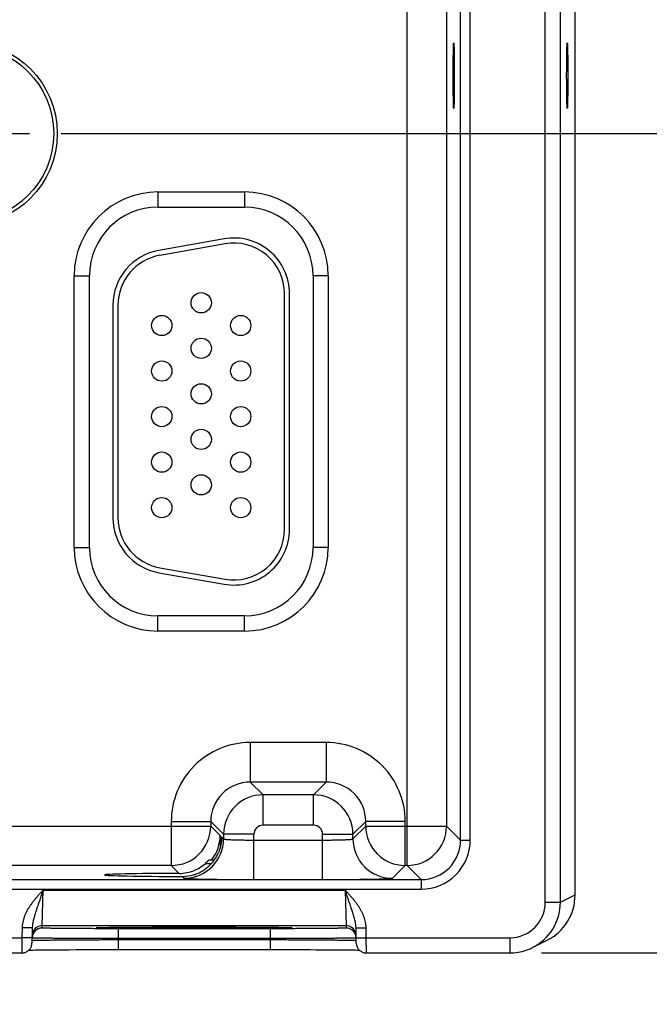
# Model space of a CAD drawing. Header units: inches. Extents: x 0 to 34, y 0 to 22.
# Tile 22 of 70: x 13.2 to 14.4, y 14.2 to 16.2. Entities that reach past the tile are written whole.
import ezdxf

# ---------------------------------------------------------------- set-up
doc = ezdxf.new("R2010")
doc.units = ezdxf.units.IN
doc.header["$LTSCALE"] = 1.87
doc.header["$MEASUREMENT"] = 0
doc.linetypes.add('CENTER', pattern=[0.6, 0.375, -0.075, 0.075, -0.075])
doc.layers.get('0').update_dxf_attribs({"linetype": 'CONTINUOUS'})
doc.layers.add('02___PRT_ALL_AXES', color=7, linetype='CONTINUOUS')
doc.layers.add('DIMENSIONS', color=7, linetype='CONTINUOUS')
doc.styles.get("Standard").update_dxf_attribs({"font": 'txt', "width": 0.8})
doc.dimstyles.new('DIMSTYLE_1', dxfattribs={"dimtxt": 0.125, "dimasz": 0.18, "dimexe": 0.18, "dimexo": 0.0625, "dimgap": 0.09, "dimtad": 0, "dimtih": 1, "dimtoh": 1, "dimdec": 3, "dimzin": 4, "dimdsep": 46, "dimtxsty": 'STANDARD', "dimblk": '_FILLED', "dimblk1": '_FILLED', "dimblk2": '_FILLED', "dimcen": 0.09, "dimadec": 0, "dimazin": 0, "dimtp": 0.01, "dimtm": 0.01, "dimtfac": 1, "dimtdec": 3, "dimtofl": 0, "dimtmove": 0, "dimatfit": 3, "dimldrblk": '_FILLED', "dimfxl": 1, "dimtolj": 1, "dimtzin": 4, "dimarcsym": 0})

# ---------------------------------------------------------------- blocks, each defined once
blk = doc.blocks.new('*D19')
at = {"layer": 'DIMENSIONS', "color": 2, "linetype": 'CONTINUOUS'}
blk.add_line((13.2616, 15.9357), (15.117, 15.9357), dxfattribs=at)
at = {"layer": 'DIMENSIONS', "color": 2, "linetype": 'CONTINUOUS', "insert": (15.1795, 15.9982), "char_height": 0.125, "width": 1.325, "attachment_point": 1, "line_spacing_factor": 0.9}
blk.add_mtext('1.849{\\Ftxt.shx;\\W1.000000;\\H0.125000; }[46.96]', dxfattribs=at)
blk = doc.blocks.new('_FILLED')
at = {"color": 0, "linetype": 'BYBLOCK'}
blk.add_solid([(0, 0), (-1, 0.174), (-1, -0.174)], dxfattribs=at)
blk = doc.blocks.new('*D21')
at = {"layer": 'DIMENSIONS', "color": 2, "linetype": 'CONTINUOUS'}
blk.add_line((14.2112, 14.3162), (15.117, 14.3162), dxfattribs=at)
at = {"layer": 'DIMENSIONS', "color": 2, "linetype": 'CONTINUOUS', "insert": (15.1795, 14.3787), "char_height": 0.125, "width": 1.225, "attachment_point": 1, "line_spacing_factor": 0.9}
blk.add_mtext('3.468{\\Ftxt.shx;\\W1.000000;\\H0.125000; }[88.1]', dxfattribs=at)

msp = doc.modelspace()

# ---------------------------------------------------------------- linework, layer by layer
at = {"color": 7, "linetype": 'CONTINUOUS'}
for p, q in [((14.2187, 14.4162), (14.2187, 17.6846)), ((14.2487, 14.4162), (14.2487, 17.6846)), ((14.2777, 14.4306), (14.2777, 17.6702)), ((13.9456, 14.489), (13.9456, 17.6118)), ((14.0514, 14.5392), (14.0514, 17.5616)), ((14.0704, 14.5392), (14.0704, 17.5616)), ((14.0235, 17.5338), (14.0235, 14.567)), ((13.4532, 15.8204), (13.6242, 15.8204)), ((13.4532, 15.8204), (13.4532, 15.7904)), ((13.6242, 15.8204), (13.6242, 15.7904)), ((13.4532, 15.7904), (13.6242, 15.7904)), ((13.5841, 15.7277), (13.4551, 15.705)), ((13.5858, 15.7179), (13.4568, 15.6951)), ((13.2877, 15.6549), (13.3177, 15.6549)), ((13.2877, 15.1179), (13.2877, 15.6549)), ((13.3177, 15.1179), (13.3177, 15.6549)), ((13.7897, 15.6549), (13.7597, 15.6549)), ((13.7597, 15.6549), (13.7597, 15.1179)), ((13.7897, 15.6549), (13.7897, 15.1179)), ((13.7032, 15.1534), (13.7032, 15.6194)), ((13.7132, 15.1534), (13.7132, 15.6194)), ((13.3642, 15.5967), (13.3642, 15.1761)), ((13.3742, 15.5967), (13.3742, 15.1761)), ((13.2877, 15.1179), (13.3177, 15.1179)), ((13.7897, 15.1179), (13.7597, 15.1179)), ((13.4551, 15.0678), (13.5841, 15.0451)), ((13.4568, 15.0777), (13.5858, 15.0549)), ((13.6242, 14.9824), (13.4532, 14.9824)), ((13.4532, 14.9524), (13.4532, 14.9824)), ((13.6242, 14.9524), (13.6242, 14.9824)), ((13.6242, 14.9524), (13.4532, 14.9524)), ((13.7858, 14.732), (13.6355, 14.732)), ((13.6355, 14.732), (13.6355, 14.654)), ((13.7858, 14.732), (13.7858, 14.654)), ((13.7858, 14.654), (13.6355, 14.654)), ((13.6355, 14.654), (13.6609, 14.6287)), ((13.7858, 14.654), (13.7605, 14.6287)), ((13.7605, 14.6287), (13.6609, 14.6287)), ((13.6609, 14.5687), (13.6609, 14.6287)), ((13.7605, 14.5687), (13.7605, 14.6287)), ((12.9338, 14.567), (13.5575, 14.567)), ((13.4796, 14.5761), (13.5575, 14.5761)), ((13.4796, 14.5761), (13.4796, 14.489)), ((13.5575, 14.5761), (13.5829, 14.5507)), ((13.5575, 14.5761), (13.5575, 14.567)), ((13.5575, 14.567), (13.5761, 14.5485)), ((13.7605, 14.5687), (13.6609, 14.5687)), ((13.8638, 14.5761), (13.8385, 14.5507)), ((13.8385, 14.5417), (13.8638, 14.567)), ((13.9418, 14.5761), (13.8638, 14.5761)), ((13.8638, 14.567), (13.8638, 14.5761)), ((13.8638, 14.567), (14.0235, 14.567)), ((13.9418, 14.489), (13.9418, 14.5761)), ((14.0235, 14.567), (14.0514, 14.5392)), ((13.5761, 14.5485), (13.5761, 14.5239)), ((13.579, 14.5456), (13.5829, 14.5417)), ((13.579, 14.5456), (13.579, 14.5451)), ((13.579, 14.5456), (13.579, 14.5451)), ((13.6429, 14.5507), (13.5829, 14.5507)), ((13.5829, 14.5507), (13.5829, 14.5417)), ((13.6429, 14.4613), (13.6429, 14.5507)), ((13.6429, 14.5393), (13.7785, 14.5393)), ((13.7785, 14.5507), (13.8385, 14.5507)), ((13.7785, 14.4613), (13.7785, 14.5507)), ((13.8385, 14.5417), (13.8385, 14.5507)), ((14.0514, 14.5392), (14.0704, 14.5392)), ((13.4796, 14.489), (13.0118, 14.489)), ((13.4796, 14.489), (13.4952, 14.4734)), ((13.5586, 14.4925), (13.5462, 14.4925)), ((13.5543, 14.5003), (13.5648, 14.5003)), ((13.9165, 14.4637), (13.9418, 14.489)), ((13.9456, 14.489), (13.9418, 14.489)), ((13.9456, 14.489), (13.9734, 14.4612)), ((13.5013, 14.4673), (13.5049, 14.4637)), ((10.3032, 14.4612), (13.9734, 14.4612)), ((10.3032, 14.4422), (13.9734, 14.4422)), ((13.6429, 14.4613), (13.7785, 14.4613)), ((13.9734, 14.4612), (13.9734, 14.4422)), ((13.2245, 14.3701), (13.226, 14.4401)), ((13.226, 14.4401), (13.8234, 14.4401)), ((13.8234, 14.4401), (13.8249, 14.3701)), ((14.2487, 14.4162), (14.2777, 14.4307)), ((14.2187, 14.4162), (14.2487, 14.4162)), ((13.1847, 14.3659), (13.1844, 14.3462)), ((13.2047, 14.3656), (13.1847, 14.3659)), ((13.2047, 14.3656), (13.2042, 14.3358)), ((13.2244, 14.3654), (13.2245, 14.3701)), ((13.2245, 14.3701), (13.8249, 14.3701)), ((13.3332, 14.3661), (13.3333, 14.3662)), ((13.3333, 14.3662), (13.3335, 14.3662)), ((13.3335, 14.3662), (13.3337, 14.3662)), ((13.3341, 14.3662), (13.3346, 14.3662)), ((13.3346, 14.3662), (13.3353, 14.3663)), ((13.3353, 14.3663), (13.3361, 14.3663)), ((13.3361, 14.3663), (13.3373, 14.3663)), ((13.3373, 14.3663), (13.3393, 14.3664)), ((13.3393, 14.3664), (13.3419, 14.3665)), ((13.3419, 14.3665), (13.3448, 14.3665)), ((13.3448, 14.3665), (13.3483, 14.3666)), ((13.3483, 14.3666), (13.3527, 14.3667)), ((13.3527, 14.3667), (13.3581, 14.3668)), ((13.3581, 14.3668), (13.3646, 14.3669)), ((13.3646, 14.3669), (13.3702, 14.3669)), ((13.3702, 14.3669), (13.3767, 14.367)), ((13.6751, 14.3641), (13.3743, 14.3641)), ((13.3743, 14.3641), (13.3743, 14.3444)), ((13.3767, 14.367), (13.384, 14.3671)), ((13.384, 14.3671), (13.3927, 14.3672)), ((13.3927, 14.3672), (13.4032, 14.3672)), ((13.4032, 14.3672), (13.4117, 14.3673)), ((13.4117, 14.3673), (13.4217, 14.3673)), ((13.4217, 14.3673), (13.433, 14.3674)), ((13.433, 14.3674), (13.4453, 14.3675)), ((13.4453, 14.3675), (13.458, 14.3675)), ((13.458, 14.3675), (13.471, 14.3675)), ((13.471, 14.3675), (13.4842, 14.3676)), ((13.4842, 14.3676), (13.4977, 14.3676)), ((13.4977, 14.3676), (13.5113, 14.3676)), ((13.5113, 14.3676), (13.5247, 14.3676)), ((13.5247, 14.3676), (13.5381, 14.3676)), ((13.5381, 14.3676), (13.5517, 14.3676)), ((13.5517, 14.3676), (13.5652, 14.3676)), ((13.5652, 14.3676), (13.5784, 14.3675)), ((13.5784, 14.3675), (13.5914, 14.3675)), ((13.5914, 14.3675), (13.6041, 14.3675)), ((13.6041, 14.3675), (13.6163, 14.3674)), ((13.6163, 14.3674), (13.6281, 14.3673)), ((13.6281, 14.3673), (13.6394, 14.3673)), ((13.6394, 14.3673), (13.6492, 14.3672)), ((13.6492, 14.3672), (13.6576, 14.3671)), ((13.6576, 14.3671), (13.668, 14.3671)), ((13.668, 14.3671), (13.6764, 14.367)), ((13.6751, 14.3641), (13.6751, 14.3444)), ((13.6764, 14.367), (13.6833, 14.3669)), ((13.6833, 14.3669), (13.689, 14.3668)), ((13.689, 14.3668), (13.6938, 14.3667)), ((13.6938, 14.3667), (13.699, 14.3667)), ((13.699, 14.3667), (13.7031, 14.3666)), ((13.7031, 14.3666), (13.7065, 14.3665)), ((13.7065, 14.3665), (13.7092, 14.3664)), ((13.7092, 14.3664), (13.7113, 14.3664)), ((13.7113, 14.3664), (13.713, 14.3663)), ((13.713, 14.3663), (13.7139, 14.3663)), ((13.7139, 14.3663), (13.7147, 14.3662)), ((13.7147, 14.3662), (13.7151, 14.3662)), ((13.7151, 14.3662), (13.7155, 14.3662)), ((13.7155, 14.3662), (13.7157, 14.3662)), ((13.7157, 14.3662), (13.7159, 14.3662)), ((13.8249, 14.3701), (13.825, 14.3654)), ((13.8447, 14.3656), (13.8647, 14.3659)), ((13.8452, 14.3358), (13.8447, 14.3656)), ((13.865, 14.3462), (13.8647, 14.3659)), ((12.935, 14.3462), (13.1844, 14.3462)), ((13.1844, 14.3462), (13.1842, 14.3162)), ((13.2044, 14.3458), (13.1844, 14.3462)), ((13.2045, 14.3457), (13.2044, 14.3457)), ((13.845, 14.3457), (13.8449, 14.3457)), ((13.845, 14.3458), (13.865, 14.3462)), ((13.865, 14.3462), (14.1487, 14.3462)), ((13.8652, 14.3162), (13.865, 14.3462)), ((14.1487, 14.3462), (14.1487, 14.3162)), ((13.2043, 14.3408), (13.2044, 14.3409)), ((13.6751, 14.3444), (13.3743, 14.3444)), ((13.3743, 14.3425), (13.3743, 14.3444)), ((13.3743, 14.3425), (13.6751, 14.3425)), ((13.3743, 14.3425), (13.3743, 14.3228)), ((13.6751, 14.3425), (13.6751, 14.3444)), ((13.6751, 14.3425), (13.6751, 14.3228)), ((13.845, 14.3409), (13.8451, 14.3408)), ((14.1934, 14.3267), (14.2224, 14.3412)), ((12.9352, 14.3162), (13.1842, 14.3162)), ((13.1981, 14.3218), (13.2014, 14.3219)), ((13.2014, 14.3219), (13.2058, 14.3219)), ((13.2058, 14.3219), (13.2102, 14.322)), ((13.2102, 14.322), (13.2154, 14.3221)), ((13.2154, 14.3221), (13.2216, 14.3222)), ((13.2216, 14.3222), (13.2287, 14.3223)), ((13.2287, 14.3223), (13.2372, 14.3223)), ((13.2372, 14.3223), (13.2473, 14.3224)), ((13.2473, 14.3224), (13.2561, 14.3225)), ((13.2561, 14.3225), (13.2661, 14.3225)), ((13.2661, 14.3225), (13.2777, 14.3226)), ((13.2777, 14.3226), (13.2914, 14.3227)), ((13.2914, 14.3227), (13.3022, 14.3227)), ((13.3022, 14.3227), (13.3146, 14.3228)), ((13.3146, 14.3228), (13.3278, 14.3228)), ((13.3278, 14.3228), (13.3409, 14.3228)), ((13.3409, 14.3228), (13.3543, 14.3228)), ((13.3543, 14.3228), (13.3678, 14.3228)), ((13.3678, 14.3228), (13.6751, 14.3228)), ((13.6751, 14.3228), (13.6883, 14.3228)), ((13.6883, 14.3228), (13.7017, 14.3228)), ((13.7017, 14.3228), (13.715, 14.3228)), ((13.715, 14.3228), (13.728, 14.3228)), ((13.728, 14.3228), (13.7408, 14.3227)), ((13.7408, 14.3227), (13.7533, 14.3227)), ((13.7533, 14.3227), (13.7653, 14.3226)), ((13.7653, 14.3226), (13.7769, 14.3226)), ((13.7769, 14.3226), (13.7877, 14.3225)), ((13.7877, 14.3225), (13.7972, 14.3225)), ((13.7972, 14.3225), (13.8053, 14.3224)), ((13.8053, 14.3224), (13.8159, 14.3223)), ((13.8159, 14.3223), (13.8248, 14.3222)), ((13.8248, 14.3222), (13.8321, 14.3221)), ((13.8321, 14.3221), (13.838, 14.322)), ((13.838, 14.322), (13.8428, 14.322)), ((13.8428, 14.322), (13.8468, 14.3219)), ((13.8468, 14.3219), (13.8502, 14.3218)), ((13.8502, 14.3218), (13.8513, 14.3218)), ((13.8652, 14.3162), (14.1487, 14.3162))]:
    msp.add_line(p, q, dxfattribs=at)
for points in [[(13.3332, 14.3661), (13.3332, 14.3661), (13.3332, 14.3661)], [(13.3337, 14.3662), (13.334, 14.3662), (13.3341, 14.3662)], [(13.7159, 14.3662), (13.7161, 14.3661), (13.7161, 14.3661), (13.7161, 14.3661), (13.7162, 14.3661)], [(13.1842, 14.3162), (13.1849, 14.3162), (13.1861, 14.3163), (13.1873, 14.3164), (13.1885, 14.3166), (13.1897, 14.3169), (13.1908, 14.3173), (13.1919, 14.3177), (13.1931, 14.3182), (13.1941, 14.3188), (13.1952, 14.3194), (13.1962, 14.3201), (13.1971, 14.3209), (13.198, 14.3217), (13.1989, 14.3226), (13.1997, 14.3235), (13.2004, 14.3245), (13.2011, 14.3255), (13.2017, 14.3265), (13.2023, 14.3276), (13.2028, 14.3287), (13.2032, 14.3298), (13.2035, 14.331), (13.2038, 14.3322), (13.204, 14.3334), (13.2041, 14.3346), (13.2042, 14.3358)], [(13.8452, 14.3358), (13.8452, 14.3346), (13.8454, 14.3334), (13.8456, 14.3322), (13.8459, 14.331), (13.8462, 14.3298), (13.8466, 14.3287), (13.8471, 14.3276), (13.8477, 14.3265), (13.8483, 14.3255), (13.849, 14.3245), (13.8497, 14.3235), (13.8505, 14.3226), (13.8514, 14.3217), (13.8523, 14.3209), (13.8532, 14.3201), (13.8542, 14.3194), (13.8552, 14.3188), (13.8563, 14.3182), (13.8574, 14.3177), (13.8586, 14.3173), (13.8597, 14.3169), (13.8609, 14.3166), (13.8621, 14.3164), (13.8633, 14.3163), (13.8645, 14.3162), (13.8652, 14.3162)], [(14.1487, 14.3162), (14.1526, 14.3162), (14.1568, 14.3165), (14.1609, 14.3169), (14.165, 14.3175), (14.1691, 14.3183), (14.1731, 14.3192), (14.1771, 14.3203), (14.181, 14.3215), (14.1849, 14.323), (14.1888, 14.3245), (14.1919, 14.326)]]:
    msp.add_lwpolyline(points, dxfattribs=at)
for centre, radius in [((13.0737, 15.9359), 0.1805), ((13.0737, 15.9359), 0.1734), ((13.5387, 15.6014), 0.02), ((13.4607, 15.5564), 0.02), ((13.6167, 15.5564), 0.02), ((13.5387, 15.5114), 0.02), ((13.4607, 15.4664), 0.02), ((13.6167, 15.4664), 0.02), ((13.5387, 15.4214), 0.02), ((13.4607, 15.3764), 0.02), ((13.6167, 15.3764), 0.02), ((13.5387, 15.3314), 0.02), ((13.4607, 15.2864), 0.02), ((13.6167, 15.2864), 0.02), ((13.5387, 15.2414), 0.02), ((13.4607, 15.1964), 0.02), ((13.6167, 15.1964), 0.02)]:
    msp.add_circle(centre, radius, dxfattribs=at)
for centre, radius, start, end in [((13.4532, 15.6549), 0.1655, 90, 180), ((13.6242, 15.6549), 0.1655, 0, 90), ((13.4532, 15.6549), 0.1355, 90, 180), ((13.6242, 15.6549), 0.1355, 0, 90), ((13.6032, 15.6194), 0.11, 0, 100), ((13.6032, 15.6194), 0.1, 0, 100), ((13.4742, 15.5967), 0.11, 100, 180), ((13.4742, 15.5967), 0.1, 100, 180), ((13.4742, 15.1761), 0.11, 180, 260), ((13.4742, 15.1761), 0.1, 180, 260), ((13.6032, 15.1534), 0.11, 260, 360), ((13.6032, 15.1534), 0.1, 260, 360), ((13.4532, 15.1179), 0.1655, 180, 270), ((13.4532, 15.1179), 0.1355, 180, 270), ((13.6242, 15.1179), 0.1655, 270, 360), ((13.6242, 15.1179), 0.1355, 270, 360), ((13.6355, 14.5761), 0.156, 89.9963, 180.0037), ((13.7859, 14.5761), 0.156, 359.9963, 90.0037), ((13.6355, 14.5761), 0.0779, 89.9712, 180.0288), ((13.7859, 14.5761), 0.0779, 359.9712, 90.0288), ((13.6609, 14.5507), 0.078, 90.0153, 179.9847), ((13.7605, 14.5507), 0.078, 0.0153, 89.9847), ((13.4795, 14.5671), 0.078, 270.0209, 359.9791), ((13.6609, 14.5507), 0.018, 89.9962, 180.0037), ((13.7605, 14.5507), 0.018, 359.9962, 90.0037), ((13.9419, 14.5671), 0.078, 180.0209, 269.9791), ((13.9455, 14.5671), 0.078, 270.0212, 359.9788), ((13.5049, 14.5417), 0.078, 270.0209, 359.9791), ((13.9165, 14.5417), 0.078, 180.0209, 269.9791), ((13.9734, 14.5392), 0.097, 269.9969, 0.0031), ((13.9734, 14.5392), 0.078, 269.9906, 0.0094), ((13.4949, 14.552), 0.0786, 292.2666, 310.7845), ((13.4949, 14.552), 0.0786, 270.1847, 292.2821), ((13.5015, 14.5448), 0.0774, 269.8558, 287.4495), ((14.1777, 14.4306), 0.1, 296.5598, 359.9885), ((14.1487, 14.4162), 0.07, 269.9981, 359.9944), ((14.1487, 14.4162), 0.1, 295.5898, 0.0013), ((13.2244, 14.3454), 0.02, 89.9987, 178.7553), ((13.2245, 14.3501), 0.02, 89.9987, 178.9988), ((13.3378, 14.2855), 0.0808, 93.115, 93.2829), ((13.7115, 14.2835), 0.0828, 86.7202, 86.8827), ((13.8249, 14.3501), 0.02, 1.0012, 90.0013), ((13.825, 14.3454), 0.02, 1.2447, 90.0013), ((13.2244, 14.3454), 0.02, 178.7564, 179), ((13.825, 14.3454), 0.02, 1, 1.2436)]:
    msp.add_arc(centre, radius, start, end, dxfattribs=at)
for centre in [(14.0378, 16.0504), (14.2621, 16.0504)]:
    msp.add_ellipse(centre, major_axis=(0, 0.065), ratio=0.017455, dxfattribs=at)
for centre, major_axis, ratio, start_param, end_param in [((13.4981, 14.5485), (0.0552, -0.0552), 0.999695, 0.118765, 0.785246), ((13.5247, 14.4704), (0.1771, 0), 0.017455, 1.73829, 4.579802)]:
    msp.add_ellipse(centre, major_axis=major_axis, ratio=ratio, start_param=start_param, end_param=end_param, dxfattribs=at)
for points, knots in [([(13.579, 14.5451), (13.579, 14.5425), (13.5787, 14.5373), (13.5776, 14.5296), (13.5756, 14.5219), (13.5738, 14.5168), (13.5727, 14.5144)], [0, 0, 0, 0, 0.245882, 0.493457, 0.744406, 1, 1, 1, 1]), ([(13.5829, 14.5417), (13.5829, 14.5416), (13.583, 14.5416), (13.583, 14.5416), (13.583, 14.5415), (13.5831, 14.5415), (13.5832, 14.5415), (13.5833, 14.5414), (13.5835, 14.5414), (13.5837, 14.5413), (13.584, 14.5413), (13.5843, 14.5412), (13.5846, 14.5411), (13.5851, 14.5411), (13.5858, 14.541), (13.5867, 14.5409), (13.5878, 14.5407), (13.589, 14.5406), (13.5904, 14.5405), (13.5918, 14.5404), (13.594, 14.5403), (13.597, 14.5401), (13.601, 14.54), (13.6045, 14.5399), (13.6075, 14.5398), (13.6108, 14.5397), (13.615, 14.5396), (13.6203, 14.5395), (13.6257, 14.5394), (13.6314, 14.5393), (13.6371, 14.5393), (13.641, 14.5393), (13.6429, 14.5393)], [0, 0, 0, 0, 0.001207, 0.001962, 0.002834, 0.003831, 0.004957, 0.007611, 0.010816, 0.014578, 0.018902, 0.023789, 0.02924, 0.035253, 0.048956, 0.064876, 0.08298, 0.10323, 0.12558, 0.149981, 0.176376, 0.234901, 0.300614, 0.372902, 0.411302, 0.451089, 0.534442, 0.622179, 0.713474, 0.807469, 0.903279, 1, 1, 1, 1]), ([(13.7785, 14.5393), (13.7804, 14.5393), (13.7843, 14.5393), (13.79, 14.5393), (13.7957, 14.5394), (13.8011, 14.5395), (13.8064, 14.5396), (13.8106, 14.5397), (13.8139, 14.5398), (13.8169, 14.5399), (13.8204, 14.54), (13.8243, 14.5401), (13.8274, 14.5403), (13.8295, 14.5404), (13.831, 14.5405), (13.8323, 14.5406), (13.8336, 14.5407), (13.8346, 14.5409), (13.8356, 14.541), (13.8363, 14.5411), (13.8368, 14.5411), (13.8371, 14.5412), (13.8374, 14.5413), (13.8377, 14.5413), (13.8379, 14.5414), (13.8381, 14.5414), (13.8382, 14.5415), (13.8383, 14.5415), (13.8383, 14.5415), (13.8384, 14.5416), (13.8384, 14.5416), (13.8385, 14.5416), (13.8385, 14.5417)], [0, 0, 0, 0, 0.096721, 0.192531, 0.286526, 0.377821, 0.465558, 0.548911, 0.588698, 0.627098, 0.699386, 0.765099, 0.823624, 0.850019, 0.87442, 0.89677, 0.91702, 0.935124, 0.951044, 0.964747, 0.97076, 0.976211, 0.981098, 0.985422, 0.989184, 0.992389, 0.995043, 0.996169, 0.997166, 0.998038, 0.998793, 1, 1, 1, 1]), ([(13.5247, 14.4709), (13.526, 14.4713), (13.5287, 14.4722), (13.5326, 14.4738), (13.5364, 14.4756), (13.5401, 14.4776), (13.5436, 14.4798), (13.5471, 14.4822), (13.5504, 14.4847), (13.5535, 14.4874), (13.5566, 14.4903), (13.5594, 14.4934), (13.5621, 14.4965), (13.5646, 14.4999), (13.5669, 14.5033), (13.569, 14.5069), (13.571, 14.5106), (13.5722, 14.5131), (13.5727, 14.5144)], [0, 0, 0, 0, 0.062929, 0.125822, 0.188656, 0.251414, 0.314086, 0.376669, 0.439164, 0.501579, 0.563927, 0.626224, 0.688487, 0.750737, 0.812995, 0.87528, 0.93761, 1, 1, 1, 1]), ([(13.5462, 14.4925), (13.5467, 14.493), (13.5475, 14.4936), (13.5484, 14.4945), (13.5491, 14.4951), (13.5497, 14.4957), (13.5504, 14.4963), (13.551, 14.4969), (13.5516, 14.4975), (13.5521, 14.4981), (13.5525, 14.4985), (13.5528, 14.4988), (13.5531, 14.499), (13.5533, 14.4993), (13.5534, 14.4994), (13.5536, 14.4996), (13.5538, 14.4998), (13.5539, 14.4999), (13.554, 14.5), (13.5541, 14.5001), (13.5541, 14.5001), (13.5542, 14.5002), (13.5542, 14.5002), (13.5542, 14.5002), (13.5543, 14.5003), (13.5543, 14.5003), (13.5543, 14.5003), (13.5543, 14.5003), (13.5543, 14.5003)], [0, 0, 0, 0, 0.173386, 0.258563, 0.342266, 0.424087, 0.503565, 0.580166, 0.653275, 0.722177, 0.786042, 0.815789, 0.843905, 0.870245, 0.894656, 0.916976, 0.937034, 0.954651, 0.969646, 0.976103, 0.981836, 0.986823, 0.991045, 0.994481, 0.997117, 0.998946, 0.999564, 1, 1, 1, 1]), ([(13.5049, 14.4637), (13.5049, 14.4637), (13.5049, 14.4637), (13.505, 14.4636), (13.505, 14.4636), (13.5051, 14.4636), (13.5052, 14.4636), (13.5053, 14.4635), (13.5055, 14.4635), (13.5058, 14.4634), (13.5063, 14.4634), (13.5068, 14.4633), (13.5073, 14.4633), (13.508, 14.4632), (13.5088, 14.4632), (13.5096, 14.4631), (13.5105, 14.463), (13.5118, 14.463), (13.5137, 14.4629), (13.5162, 14.4628), (13.519, 14.4627), (13.5221, 14.4626), (13.5255, 14.4625), (13.5291, 14.4624), (13.533, 14.4623), (13.5372, 14.4622), (13.5416, 14.4621), (13.548, 14.462), (13.5564, 14.4618), (13.5672, 14.4617), (13.5787, 14.4616), (13.5908, 14.4615), (13.6034, 14.4614), (13.6164, 14.4614), (13.6296, 14.4613), (13.6384, 14.4613), (13.6429, 14.4613)], [0, 0, 0, 0, 0.000163, 0.000356, 0.000838, 0.001455, 0.002212, 0.003109, 0.00415, 0.006665, 0.00976, 0.013432, 0.017681, 0.022505, 0.027903, 0.033872, 0.04041, 0.047512, 0.063391, 0.081469, 0.101707, 0.124062, 0.14848, 0.174901, 0.203262, 0.233502, 0.265548, 0.299322, 0.371734, 0.450067, 0.533574, 0.621478, 0.712943, 0.807113, 0.9031, 1, 1, 1, 1]), ([(13.7785, 14.4613), (13.7829, 14.4613), (13.7918, 14.4613), (13.805, 14.4614), (13.818, 14.4614), (13.8306, 14.4615), (13.8427, 14.4616), (13.8542, 14.4617), (13.8649, 14.4618), (13.8734, 14.462), (13.8798, 14.4621), (13.8842, 14.4622), (13.8884, 14.4623), (13.8923, 14.4624), (13.8959, 14.4625), (13.8993, 14.4626), (13.9024, 14.4627), (13.9052, 14.4628), (13.9077, 14.4629), (13.9095, 14.463), (13.9109, 14.463), (13.9118, 14.4631), (13.9126, 14.4632), (13.9134, 14.4632), (13.914, 14.4633), (13.9146, 14.4633), (13.9151, 14.4634), (13.9155, 14.4634), (13.9158, 14.4635), (13.916, 14.4635), (13.9162, 14.4636), (13.9163, 14.4636), (13.9163, 14.4636), (13.9164, 14.4636), (13.9164, 14.4637), (13.9164, 14.4637), (13.9165, 14.4637)], [0, 0, 0, 0, 0.0969, 0.192887, 0.287057, 0.378522, 0.466426, 0.549933, 0.628266, 0.700678, 0.734452, 0.766498, 0.796738, 0.825099, 0.85152, 0.875938, 0.898293, 0.918531, 0.936609, 0.952488, 0.95959, 0.966128, 0.972097, 0.977495, 0.982319, 0.986568, 0.99024, 0.993335, 0.99585, 0.996891, 0.997788, 0.998545, 0.999162, 0.999644, 0.999837, 1, 1, 1, 1]), ([(13.226, 14.4401), (13.2248, 14.4387), (13.2229, 14.4367), (13.2205, 14.4341), (13.2181, 14.4314), (13.215, 14.428), (13.2115, 14.4239), (13.208, 14.4197), (13.2047, 14.4155), (13.202, 14.4118), (13.2, 14.4088), (13.1985, 14.4066), (13.197, 14.4043), (13.1956, 14.4019), (13.1943, 14.3995), (13.1931, 14.3971), (13.1919, 14.3947), (13.1908, 14.3922), (13.1897, 14.3897), (13.1884, 14.3863), (13.1871, 14.382), (13.1858, 14.3767), (13.185, 14.3713), (13.1848, 14.3677), (13.1847, 14.3659)], [0, 0, 0, 0, 0.062502, 0.093753, 0.125005, 0.187507, 0.25001, 0.312513, 0.375016, 0.437518, 0.468771, 0.500023, 0.531275, 0.562527, 0.59378, 0.625032, 0.656284, 0.687536, 0.718788, 0.75004, 0.812534, 0.875025, 0.937514, 1, 1, 1, 1]), ([(13.226, 14.4401), (13.2255, 14.4385), (13.2244, 14.4353), (13.2228, 14.4305), (13.2212, 14.4258), (13.2196, 14.421), (13.218, 14.4163), (13.2164, 14.4117), (13.2148, 14.407), (13.2135, 14.4032), (13.2125, 14.4001), (13.2118, 14.3979), (13.211, 14.3956), (13.2103, 14.3933), (13.2096, 14.391), (13.2087, 14.388), (13.2079, 14.385), (13.2071, 14.3819), (13.2066, 14.3796), (13.2061, 14.3773), (13.2056, 14.375), (13.2053, 14.3727), (13.2049, 14.3695), (13.2047, 14.3672), (13.2047, 14.3656)], [0, 0, 0, 0, 0.064934, 0.129755, 0.194354, 0.258636, 0.322517, 0.38594, 0.448867, 0.511286, 0.542311, 0.57322, 0.604019, 0.634715, 0.66532, 0.695845, 0.756707, 0.787075, 0.817423, 0.847767, 0.878122, 0.908507, 0.93894, 1, 1, 1, 1]), ([(13.8447, 14.3656), (13.8446, 14.3664), (13.8446, 14.3679), (13.8443, 14.3711), (13.8439, 14.3742), (13.8433, 14.3773), (13.8427, 14.3804), (13.8417, 14.3842), (13.8405, 14.3888), (13.8391, 14.3933), (13.8379, 14.3971), (13.8369, 14.4001), (13.8359, 14.4032), (13.8346, 14.407), (13.833, 14.4117), (13.8314, 14.4163), (13.8298, 14.421), (13.8282, 14.4258), (13.8266, 14.4305), (13.825, 14.4353), (13.8239, 14.4385), (13.8234, 14.4401)], [0, 0, 0, 0, 0.030581, 0.061074, 0.121881, 0.152241, 0.182584, 0.243294, 0.304158, 0.365286, 0.426781, 0.457689, 0.488714, 0.551134, 0.614061, 0.677483, 0.741365, 0.805646, 0.870245, 0.935066, 1, 1, 1, 1]), ([(13.8647, 14.3659), (13.8646, 14.3668), (13.8646, 14.3686), (13.8643, 14.3722), (13.8636, 14.3767), (13.8623, 14.382), (13.8607, 14.3872), (13.8587, 14.3922), (13.8564, 14.3972), (13.8538, 14.4019), (13.8509, 14.4066), (13.8479, 14.4111), (13.8447, 14.4155), (13.8414, 14.4197), (13.8379, 14.4239), (13.8343, 14.428), (13.8313, 14.4314), (13.8289, 14.4341), (13.8264, 14.4367), (13.8246, 14.4387), (13.8234, 14.4401)], [0, 0, 0, 0, 0.031251, 0.062503, 0.124993, 0.187485, 0.249979, 0.312475, 0.374974, 0.437473, 0.499974, 0.562476, 0.624979, 0.687483, 0.749986, 0.81249, 0.874994, 0.906246, 0.937497, 1, 1, 1, 1]), ([(13.3743, 14.3641), (13.3694, 14.3641), (13.3597, 14.3641), (13.3452, 14.3641), (13.3309, 14.3641), (13.3171, 14.3642), (13.3038, 14.3642), (13.2913, 14.3643), (13.2813, 14.3644), (13.2737, 14.3644), (13.2684, 14.3645), (13.2633, 14.3645), (13.2585, 14.3645), (13.254, 14.3646), (13.2497, 14.3647), (13.2458, 14.3647), (13.2422, 14.3648), (13.2389, 14.3648), (13.2359, 14.3649), (13.2336, 14.3649), (13.232, 14.365), (13.2308, 14.365), (13.2298, 14.365), (13.2289, 14.3651), (13.228, 14.3651), (13.2273, 14.3651), (13.2266, 14.3652), (13.226, 14.3652), (13.2255, 14.3652), (13.2252, 14.3652), (13.2249, 14.3653), (13.2248, 14.3653), (13.2247, 14.3653), (13.2246, 14.3653), (13.2245, 14.3653), (13.2245, 14.3653), (13.2244, 14.3653), (13.2244, 14.3653), (13.2244, 14.3654), (13.2244, 14.3654), (13.2244, 14.3654), (13.2244, 14.3654), (13.2244, 14.3654)], [0, 0, 0, 0, 0.098017, 0.195091, 0.290285, 0.382681, 0.471394, 0.555561, 0.634378, 0.671538, 0.707078, 0.740917, 0.77297, 0.803158, 0.831411, 0.857662, 0.881847, 0.903903, 0.923783, 0.941441, 0.949423, 0.956832, 0.963664, 0.969916, 0.975584, 0.980666, 0.985158, 0.989057, 0.992361, 0.995068, 0.996198, 0.997178, 0.998009, 0.998692, 0.998978, 0.999228, 0.999441, 0.999619, 0.999761, 0.999819, 0.999869, 1, 1, 1, 1]), ([(13.5247, 14.3642), (13.5178, 14.3642), (13.504, 14.3642), (13.4835, 14.3643), (13.4635, 14.3643), (13.4442, 14.3644), (13.4286, 14.3644), (13.4167, 14.3645), (13.4082, 14.3646), (13.4001, 14.3646), (13.3923, 14.3647), (13.3849, 14.3647), (13.3779, 14.3648), (13.3713, 14.3649), (13.3652, 14.365), (13.3596, 14.365), (13.3544, 14.3651), (13.3497, 14.3652), (13.3455, 14.3653), (13.3423, 14.3653), (13.34, 14.3654), (13.3385, 14.3654), (13.3372, 14.3655), (13.3359, 14.3655), (13.335, 14.3656), (13.3343, 14.3656), (13.3338, 14.3656), (13.3334, 14.3657), (13.333, 14.3657), (13.3327, 14.3657), (13.3323, 14.3657), (13.3321, 14.3657), (13.3318, 14.3658), (13.3316, 14.3658), (13.3315, 14.3658), (13.3314, 14.3658), (13.3313, 14.3658), (13.3312, 14.3658), (13.3312, 14.3658), (13.3311, 14.3659), (13.3311, 14.3659), (13.331, 14.3659), (13.331, 14.3659), (13.331, 14.3659), (13.331, 14.3659), (13.331, 14.3659), (13.331, 14.3659), (13.331, 14.3659), (13.331, 14.3659), (13.331, 14.3659), (13.331, 14.3659), (13.331, 14.366), (13.3311, 14.366), (13.3311, 14.366), (13.3312, 14.366), (13.3312, 14.366), (13.3313, 14.366), (13.3315, 14.366), (13.3317, 14.3661), (13.3319, 14.3661), (13.3322, 14.3661), (13.3325, 14.3661), (13.3328, 14.3662), (13.3331, 14.3662), (13.3332, 14.3662)], [0, 0, 0, 0, 0.106159, 0.21109, 0.313578, 0.412439, 0.506529, 0.551441, 0.594757, 0.636353, 0.676106, 0.713903, 0.749635, 0.783195, 0.814489, 0.843429, 0.869925, 0.893903, 0.915298, 0.934044, 0.942405, 0.950084, 0.957078, 0.96338, 0.968985, 0.971526, 0.97389, 0.976078, 0.97809, 0.979925, 0.981583, 0.983064, 0.984367, 0.985494, 0.985991, 0.986444, 0.986853, 0.987218, 0.987538, 0.987815, 0.988049, 0.988239, 0.988388, 0.988496, 0.988537, 0.988572, 0.988601, 0.988631, 0.988664, 0.988703, 0.988808, 0.988952, 0.989138, 0.989367, 0.989639, 0.989956, 0.990316, 0.991168, 0.992198, 0.993405, 0.994788, 0.996349, 0.998086, 1, 1, 1, 1]), ([(13.3334, 14.3662), (13.3337, 14.3662), (13.3342, 14.3662), (13.3353, 14.3663), (13.337, 14.3663), (13.3393, 14.3664), (13.3419, 14.3665), (13.3449, 14.3665), (13.3482, 14.3666), (13.3519, 14.3667), (13.3575, 14.3668), (13.3652, 14.3669), (13.3755, 14.367), (13.3869, 14.3671), (13.3993, 14.3672), (13.4128, 14.3673), (13.4324, 14.3674), (13.4584, 14.3675), (13.491, 14.3676), (13.5134, 14.3676), (13.5247, 14.3676)], [0, 0, 0, 0, 0.003782, 0.008049, 0.018029, 0.029918, 0.043692, 0.059327, 0.076795, 0.096058, 0.117078, 0.164232, 0.217887, 0.27763, 0.342992, 0.413468, 0.488507, 0.649913, 0.822194, 1, 1, 1, 1]), ([(13.5247, 14.3676), (13.536, 14.3676), (13.5583, 14.3676), (13.591, 14.3675), (13.617, 14.3674), (13.6366, 14.3673), (13.65, 14.3672), (13.6625, 14.3671), (13.6739, 14.367), (13.6841, 14.3669), (13.6919, 14.3668), (13.6975, 14.3667), (13.7012, 14.3666), (13.7045, 14.3665), (13.7075, 14.3665), (13.7101, 14.3664), (13.7124, 14.3663), (13.7141, 14.3663), (13.7152, 14.3662), (13.7157, 14.3662), (13.716, 14.3662)], [0, 0, 0, 0, 0.177808, 0.350093, 0.5115, 0.58654, 0.657016, 0.722378, 0.782121, 0.835775, 0.882929, 0.903948, 0.92321, 0.940677, 0.956313, 0.970085, 0.981972, 0.991951, 0.996218, 1, 1, 1, 1]), ([(13.7162, 14.3662), (13.7163, 14.3662), (13.7166, 14.3662), (13.7169, 14.3661), (13.7172, 14.3661), (13.7175, 14.3661), (13.7177, 14.3661), (13.7179, 14.366), (13.718, 14.366), (13.7181, 14.366), (13.7182, 14.366), (13.7183, 14.366), (13.7183, 14.366), (13.7183, 14.366), (13.7184, 14.3659), (13.7184, 14.3659), (13.7184, 14.3659), (13.7184, 14.3659), (13.7184, 14.3659), (13.7184, 14.3659), (13.7184, 14.3659), (13.7184, 14.3659), (13.7184, 14.3659), (13.7183, 14.3659), (13.7183, 14.3659), (13.7183, 14.3659), (13.7182, 14.3658), (13.7181, 14.3658), (13.7181, 14.3658), (13.718, 14.3658), (13.7179, 14.3658), (13.7178, 14.3658), (13.7176, 14.3658), (13.7173, 14.3657), (13.717, 14.3657), (13.7167, 14.3657), (13.7164, 14.3657), (13.716, 14.3657), (13.7155, 14.3656), (13.7151, 14.3656), (13.7144, 14.3656), (13.7134, 14.3655), (13.7122, 14.3655), (13.7108, 14.3654), (13.7093, 14.3654), (13.7071, 14.3653), (13.7039, 14.3653), (13.6997, 14.3652), (13.695, 14.3651), (13.6898, 14.365), (13.6842, 14.365), (13.678, 14.3649), (13.6715, 14.3648), (13.6645, 14.3647), (13.6571, 14.3647), (13.6493, 14.3646), (13.6411, 14.3646), (13.6327, 14.3645), (13.6207, 14.3644), (13.6052, 14.3644), (13.5859, 14.3643), (13.5659, 14.3643), (13.5454, 14.3642), (13.5316, 14.3642), (13.5247, 14.3642)], [0, 0, 0, 0, 0.001915, 0.003652, 0.005213, 0.006597, 0.007804, 0.008834, 0.009687, 0.010047, 0.010363, 0.010636, 0.010865, 0.011052, 0.011196, 0.011301, 0.011341, 0.011374, 0.011403, 0.011433, 0.011467, 0.011508, 0.011616, 0.011764, 0.011955, 0.012188, 0.012464, 0.012785, 0.013149, 0.013558, 0.014011, 0.014508, 0.015635, 0.016938, 0.018419, 0.020077, 0.021911, 0.023922, 0.02611, 0.028473, 0.031013, 0.036618, 0.04292, 0.049913, 0.057592, 0.065953, 0.084696, 0.10609, 0.130069, 0.156564, 0.185503, 0.216797, 0.250357, 0.286088, 0.323885, 0.363638, 0.405234, 0.448551, 0.493464, 0.587554, 0.686416, 0.788907, 0.893839, 1, 1, 1, 1]), ([(13.825, 14.3654), (13.825, 14.3654), (13.825, 14.3654), (13.825, 14.3654), (13.825, 14.3654), (13.825, 14.3653), (13.8249, 14.3653), (13.8249, 14.3653), (13.8249, 14.3653), (13.8248, 14.3653), (13.8247, 14.3653), (13.8246, 14.3653), (13.8245, 14.3653), (13.8242, 14.3652), (13.8239, 14.3652), (13.8234, 14.3652), (13.8228, 14.3652), (13.8221, 14.3651), (13.8213, 14.3651), (13.8205, 14.3651), (13.8196, 14.365), (13.8185, 14.365), (13.8174, 14.365), (13.8158, 14.3649), (13.8135, 14.3649), (13.8105, 14.3648), (13.8072, 14.3648), (13.8036, 14.3647), (13.7997, 14.3647), (13.7954, 14.3646), (13.7909, 14.3645), (13.7861, 14.3645), (13.781, 14.3645), (13.7757, 14.3644), (13.7681, 14.3644), (13.7581, 14.3643), (13.7455, 14.3642), (13.7323, 14.3642), (13.7185, 14.3641), (13.7042, 14.3641), (13.6897, 14.3641), (13.68, 14.3641), (13.6751, 14.3641)], [0, 0, 0, 0, 0.000131, 0.000181, 0.000239, 0.000381, 0.000559, 0.000772, 0.001022, 0.001308, 0.001992, 0.002823, 0.003803, 0.004933, 0.00764, 0.010943, 0.014842, 0.019334, 0.024416, 0.030084, 0.036336, 0.043168, 0.050577, 0.058558, 0.076217, 0.096098, 0.118154, 0.142337, 0.168589, 0.196842, 0.22703, 0.259083, 0.292922, 0.328463, 0.365622, 0.444439, 0.528606, 0.617319, 0.709715, 0.804909, 0.901983, 1, 1, 1, 1]), ([(13.3743, 14.3444), (13.3689, 14.3444), (13.3581, 14.3445), (13.342, 14.3445), (13.3262, 14.3446), (13.3109, 14.3446), (13.2962, 14.3447), (13.2821, 14.3448), (13.2689, 14.3448), (13.2567, 14.3449), (13.2472, 14.345), (13.2401, 14.3451), (13.2353, 14.3451), (13.2308, 14.3452), (13.2266, 14.3452), (13.2228, 14.3453), (13.2193, 14.3453), (13.2161, 14.3454), (13.2133, 14.3454), (13.2113, 14.3454), (13.2098, 14.3455), (13.2088, 14.3455), (13.2079, 14.3455), (13.2072, 14.3456), (13.2065, 14.3456), (13.2059, 14.3456), (13.2054, 14.3456), (13.2051, 14.3456), (13.2048, 14.3457), (13.2047, 14.3457), (13.2046, 14.3457), (13.2045, 14.3457), (13.2045, 14.3457)], [0, 0, 0, 0, 0.095817, 0.190753, 0.283937, 0.37451, 0.461642, 0.54453, 0.622413, 0.694575, 0.760353, 0.790657, 0.819142, 0.845745, 0.870404, 0.893062, 0.913667, 0.932173, 0.948536, 0.962719, 0.968983, 0.974691, 0.979838, 0.984423, 0.988443, 0.991895, 0.994778, 0.99709, 0.998032, 0.998831, 0.999487, 1, 1, 1, 1]), ([(13.8449, 14.3457), (13.8449, 14.3457), (13.8448, 14.3457), (13.8447, 14.3457), (13.8446, 14.3457), (13.8443, 14.3456), (13.844, 14.3456), (13.8435, 14.3456), (13.8429, 14.3456), (13.8422, 14.3456), (13.8414, 14.3455), (13.8406, 14.3455), (13.8396, 14.3455), (13.8381, 14.3454), (13.836, 14.3454), (13.8333, 14.3454), (13.8301, 14.3453), (13.8266, 14.3453), (13.8228, 14.3452), (13.8186, 14.3452), (13.8141, 14.3451), (13.8092, 14.3451), (13.8022, 14.345), (13.7927, 14.3449), (13.7804, 14.3448), (13.7673, 14.3448), (13.7532, 14.3447), (13.7385, 14.3446), (13.7231, 14.3446), (13.7074, 14.3445), (13.6913, 14.3445), (13.6805, 14.3444), (13.6751, 14.3444)], [0, 0, 0, 0, 0.000513, 0.00117, 0.001969, 0.00291, 0.005223, 0.008105, 0.011558, 0.015577, 0.020162, 0.02531, 0.031018, 0.037282, 0.051466, 0.067829, 0.086334, 0.10694, 0.129598, 0.154257, 0.180859, 0.209345, 0.239649, 0.305427, 0.377589, 0.455472, 0.53836, 0.625491, 0.716064, 0.809247, 0.904183, 1, 1, 1, 1]), ([(13.2044, 14.3409), (13.2044, 14.3409), (13.2045, 14.3409), (13.2046, 14.3409), (13.2047, 14.3409), (13.205, 14.341), (13.2053, 14.341), (13.2058, 14.341), (13.2064, 14.341), (13.2071, 14.3411), (13.2079, 14.3411), (13.2087, 14.3411), (13.2097, 14.3412), (13.2112, 14.3412), (13.2133, 14.3413), (13.2161, 14.3413), (13.2192, 14.3414), (13.2227, 14.3415), (13.2265, 14.3415), (13.2307, 14.3416), (13.2352, 14.3417), (13.2401, 14.3417), (13.2471, 14.3418), (13.2567, 14.3419), (13.2689, 14.342), (13.2821, 14.3421), (13.2961, 14.3422), (13.3109, 14.3423), (13.3262, 14.3423), (13.342, 14.3424), (13.3581, 14.3425), (13.3689, 14.3425), (13.3743, 14.3425)], [0, 0, 0, 0, 0.00052, 0.001181, 0.001985, 0.002931, 0.005252, 0.008142, 0.011601, 0.015628, 0.02022, 0.025374, 0.031088, 0.037358, 0.051553, 0.067928, 0.086444, 0.107059, 0.129725, 0.154392, 0.181001, 0.209492, 0.2398, 0.305582, 0.377742, 0.455617, 0.538491, 0.625604, 0.716154, 0.809309, 0.904215, 1, 1, 1, 1]), ([(13.6751, 14.3425), (13.6805, 14.3425), (13.6913, 14.3425), (13.7074, 14.3424), (13.7232, 14.3423), (13.7385, 14.3423), (13.7533, 14.3422), (13.7673, 14.3421), (13.7805, 14.342), (13.7927, 14.3419), (13.8022, 14.3418), (13.8093, 14.3417), (13.8141, 14.3417), (13.8186, 14.3416), (13.8228, 14.3415), (13.8267, 14.3415), (13.8302, 14.3414), (13.8333, 14.3413), (13.8361, 14.3413), (13.8382, 14.3412), (13.8397, 14.3412), (13.8406, 14.3411), (13.8415, 14.3411), (13.8423, 14.3411), (13.843, 14.341), (13.8436, 14.341), (13.8441, 14.341), (13.8444, 14.341), (13.8446, 14.3409), (13.8448, 14.3409), (13.8449, 14.3409), (13.8449, 14.3409), (13.845, 14.3409)], [0, 0, 0, 0, 0.095784, 0.19069, 0.283846, 0.374395, 0.461507, 0.544382, 0.622257, 0.694417, 0.760199, 0.790506, 0.818998, 0.845607, 0.870273, 0.89294, 0.913555, 0.932071, 0.948446, 0.962641, 0.968912, 0.974626, 0.97978, 0.984372, 0.988398, 0.991858, 0.994748, 0.997069, 0.998015, 0.998819, 0.99948, 1, 1, 1, 1])]:
    msp.add_open_spline(points, degree=3, knots=knots, dxfattribs=at)
for points in [[(13.579, 14.5451), (13.579, 14.5451), (13.579, 14.5451), (13.579, 14.5451)], [(14.2777, 14.4306), (14.2777, 14.4306), (14.2777, 14.4306), (14.2777, 14.4307)]]:
    msp.add_open_spline(points, degree=3, dxfattribs=at)
at = {"layer": '02___PRT_ALL_AXES', "color": 7, "linetype": 'CENTER'}
msp.add_line((13.0741, 15.9357), (13.1991, 15.9357), dxfattribs=at)

# ---------------------------------------------------------------- dimensions: what is measured, and where the dimension line sits
at = {"layer": 'DIMENSIONS', "color": 2, "linetype": 'CONTINUOUS'}
for feature_location, offset, picture, middle in [((13.2616, 15.9357), (1.8554, 0), '*D19', (15.842, 15.9357)), ((14.2112, 14.3162), (0.9058, 0), '*D21', (15.792, 14.3162))]:
    dim = msp.add_ordinate_dim(feature_location=feature_location, offset=offset, dtype=0, origin=(14.1487, 17.7846), dimstyle='DIMSTYLE_1', dxfattribs=at)
    dim.commit()
    dim.dimension.update_dxf_attribs({"geometry": picture, "text_midpoint": middle})

doc.saveas('drawing.dxf')
